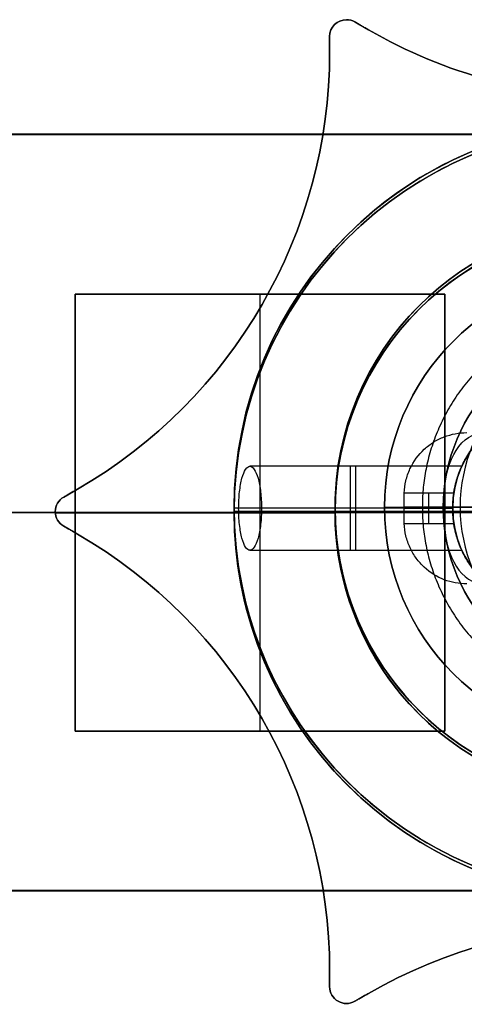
# Model space of a CAD drawing. Header units: millimetres. Extents: x -167 to 42, y -15 to 15.
# Tile 3 of 5: x -18 to -5, y -15 to 15. Entities that reach past the tile are written whole.
import ezdxf

# ---------------------------------------------------------------- set-up
doc = ezdxf.new("R2010")
doc.units = ezdxf.units.MM
doc.layers.add('LUZ', color=7, linetype='Continuous')
doc.layers.add('METAL NEGRO', color=7, linetype='Continuous')

msp = doc.modelspace()

# ---------------------------------------------------------------- linework, layer by layer
at = {"layer": 'LUZ'}
for p, q in [((-7.91, 14.567, 466.75), (-7.5, 14.33, 466.75)), ((-7.705, 14.449, 916.75), (-7.705, 14.449, 16.75)), ((-8.66, 14.134, 466.75), (-8.66, 13.66, 466.75)), ((-8.66, 13.897, 16.75), (-8.66, 13.897, 916.75)), ((-16.571, 0.433, 466.75), (-16.16, 0.67, 466.75)), ((-16.365, 0.551, 916.75), (-16.365, 0.551, 16.75)), ((-16.821, 0, 916.75), (-16.821, 0, 16.75)), ((-16.819, -0.039, 916.75), (-8.5, -0.039, 916.75)), ((-8.5, -0.039, 16.75), (-16.819, -0.039, 16.75)), ((-8.5, 0, 916.75), (-8.5, 0, 16.75)), ((-16.16, -0.67, 466.75), (-16.571, -0.433, 466.75)), ((-16.365, -0.551, 916.75), (-16.365, -0.551, 16.75)), ((-8.66, -13.66, 466.75), (-8.66, -14.134, 466.75)), ((-8.66, -13.897, 16.75), (-8.66, -13.897, 916.75)), ((-7.5, -14.33, 466.75), (-7.91, -14.567, 466.75)), ((-8.16, -14.634, 916.75), (-8.16, -14.634, 16.75)), ((-7.705, -14.449, 916.75), (-7.705, -14.449, 16.75))]:
    msp.add_line(p, q, dxfattribs=at)
at = {"layer": 'LUZ', "extrusion": (0, 0, -1)}
for centre, radius, start, end in [((8.16, 14.134, -916.75), 0.5, 0, 90), ((8.16, 14.134, -466.75), 0.5, 0, 90), ((8.16, 14.134, -16.75), 0.5, 90, 120), ((8.16, 14.134, -466.75), 0.5, 90, 120), ((0, 27.321, -916.75), 15, 270, 300), ((23.66, 13.66, -916.75), 15, 180, 240), ((0, 0, -916.75), 8.5, 270, 90), ((0, 0, -466.75), 8.5, 270, 90), ((16.321, 0, -16.75), 0.5, 300, 60), ((16.321, 0, -466.75), 0.5, 300, 60), ((23.66, -13.66, -916.75), 15, 120, 180), ((0, -27.321, -916.75), 15, 60, 120), ((8.16, -14.134, -16.75), 0.5, 240, 0), ((8.16, -14.134, -466.75), 0.5, 240, 0)]:
    msp.add_arc(centre, radius, start, end, dxfattribs=at)
at = {"layer": 'LUZ'}
for centre, radius, start, end in [((-8.16, 14.134, 16.75), 0.5, 90, 180), ((-8.16, 14.134, 916.75), 0.5, 60, 90), ((0, 27.321, 16.75), 15, 240, 270), ((0, 27.321, 466.75), 15, 240, 270), ((-23.66, 13.66, 16.75), 15, 300, 0), ((-23.66, 13.66, 466.75), 15, 300, 0), ((0, 0, 16.75), 8.5, 90, 270), ((-16.321, 0, 916.75), 0.5, 120, 240), ((-23.66, -13.66, 16.75), 15, 360, 60), ((-23.66, -13.66, 466.75), 15, 0, 60), ((0, -27.321, 16.75), 15, 60, 120), ((0, -27.321, 466.75), 15, 60, 120), ((-8.16, -14.134, 916.75), 0.5, 180, 300)]:
    msp.add_arc(centre, radius, start, end, dxfattribs=at)
for points in [[(-8.16, 14.634, 916.75), (-8.16, 14.634, 16.75)], [(-7.5, 14.33, 916.75), (-7.91, 14.567, 916.75)], [(-7.91, 14.567, 16.75), (-7.5, 14.33, 16.75)], [(-7.91, 14.567, 916.75), (-7.91, 14.567, 16.75)], [(-8.66, 14.134, 16.75), (-8.66, 14.134, 916.75)], [(-8.66, 14.134, 916.75), (-8.66, 13.66, 916.75)], [(-8.66, 13.66, 16.75), (-8.66, 14.134, 16.75)], [(-7.5, 14.33, 916.75), (-7.5, 14.33, 16.75)], [(-8.66, 13.66, 16.75), (-8.66, 13.66, 916.75)], [(-16.16, 0.67, 916.75), (-16.571, 0.433, 916.75)], [(-16.571, 0.433, 16.75), (-16.16, 0.67, 16.75)], [(-16.16, 0.67, 916.75), (-16.16, 0.67, 16.75)], [(-16.571, 0.433, 916.75), (-16.571, 0.433, 16.75)], [(-16.16, -0.67, 16.75), (-16.571, -0.433, 16.75)], [(-16.571, -0.433, 916.75), (-16.16, -0.67, 916.75)], [(-16.571, -0.433, 16.75), (-16.571, -0.433, 916.75)], [(-16.16, -0.67, 16.75), (-16.16, -0.67, 916.75)], [(-8.66, -13.66, 916.75), (-8.66, -14.134, 916.75)], [(-8.66, -14.134, 16.75), (-8.66, -13.66, 16.75)], [(-8.66, -13.66, 916.75), (-8.66, -13.66, 16.75)], [(-8.66, -14.134, 916.75), (-8.66, -14.134, 16.75)], [(-7.5, -14.33, 16.75), (-7.91, -14.567, 16.75)], [(-7.91, -14.567, 916.75), (-7.5, -14.33, 916.75)], [(-7.5, -14.33, 16.75), (-7.5, -14.33, 916.75)], [(-7.91, -14.567, 916.75), (-7.91, -14.567, 16.75)]]:
    msp.add_open_spline(points, degree=1, dxfattribs=at)
at = {"layer": 'METAL NEGRO'}
for p, q in [((-167.029, 11.221, 1241.005), (41.971, 11.221, 1241.005)), ((-16.229, -6.533, 1250), (-16.229, 6.467, 1250)), ((-16.229, 6.467, 1250.003), (-5.229, 6.467, 1250.003)), ((-10.729, -6.533, 1249.747), (-10.729, 6.467, 1249.753)), ((-10.729, 6.467, 1250.253), (-10.729, 6.467, 1249.753)), ((-5.229, 6.467, 1250), (-5.229, -6.533, 1250)), ((-5.707, -0.35, 930.901), (-5.707, 0.55, 930.901)), ((-11.5, 0.1, 916.75), (-11.5, 0.1, 922)), ((-8.5, 0.1, 916.75), (-11.5, 0.1, 916.75)), ((-11.5, 0, 16.75), (-11.5, 0, 11.5)), ((-11.5, 0, 16.75), (-8.5, 0, 16.75)), ((-5, 0.1, 923.75), (-11.366, 0.1, 923.75)), ((-5, 0.1, 926.25), (-10.686, 0.1, 926.25)), ((-8.5, 0.1, 916.75), (-8.5, 0.1, 922)), ((-5, 0.1, 922), (-8.5, 0.1, 922)), ((-8.5, 0, 16.75), (-8.5, 0, 11.5)), ((-8.5, 0, 11.5), (8.5, 0, 11.5)), ((-6.448, 0.1, 931.522), (-5, 0.1, 930.308)), ((-4.267, 0.126, 1231.75), (-5.279, 0.126, 1231.75)), ((-5, 0.1, 930.308), (-5, 0.1, 926.25)), ((-5, 0.1, 923.75), (-5, 0.1, 922)), ((-2.779, 0.133, 1216.75), (-4.779, 0.133, 1216.75)), ((-7.027, -0.024, 1231.75), (-167.029, -0.024, 1231.75)), ((-16.229, -0.033, 1250.25), (-25.229, -0.033, 1250.25)), ((-5.229, -0.033, 1249.75), (-16.229, -0.033, 1249.75)), ((-16.229, -0.033, 1249.75), (-16.229, -0.033, 1250.25)), ((-5.229, -0.033, 1249.75), (-5.229, -0.033, 1250.25)), ((3.771, -0.033, 1250.25), (-5.229, -0.033, 1250.25)), ((-16.229, -6.533, 1249.997), (-5.229, -6.533, 1249.997)), ((-10.729, -6.533, 1249.747), (-10.729, -6.533, 1250.247)), ((-167.029, -11.279, 1240.995), (41.971, -11.279, 1240.995))]:
    msp.add_line(p, q, dxfattribs=at)
at = {"layer": 'METAL NEGRO', "extrusion": (0, 0, -1)}
for centre, radius, start, end in [((0, 0, -16.75), 11.5, 270, 90), ((0, 0.1, -922), 11.5, 0, 90), ((0, 0, -14.125), 11.5, 276.2088, 83.7912), ((0, 0.1, -922), 8.5, 270, 90), ((0, 0, -16.75), 8.5, 270, 90), ((0, 0, -14.125), 8.5, 278.4139, 81.5861), ((2, 0.1, -926.375), 3, 270, 90), ((0, 0.1, -922), 11.5, 270, 0)]:
    msp.add_arc(centre, radius, start, end, dxfattribs=at)
at = {"layer": 'METAL NEGRO'}
for centre, radius, start, end in [((0, 0.1, 916.75), 11.5, 90, 270), ((0, 0.1, 919.375), 11.5, 96.2088, 263.7912), ((0, 0, 11.5), 11.5, 90, 180), ((0, 0.1, 916.75), 8.5, 90, 270), ((0, 0.1, 919.375), 8.5, 98.4136, 261.5868), ((0, 0, 11.5), 8.5, 90, 270), ((-2, 0.1, 922), 3, 90, 270), ((0, 0, 11.5), 11.5, 180, 270)]:
    msp.add_arc(centre, radius, start, end, dxfattribs=at)
at = {"layer": 'METAL NEGRO', "extrusion": (0, 0.000480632, -1)}
for centre, radius, start, end in [((0.029, 0.718, -1231.75), 7, 0, 180), ((0.029, 0.718, -1231.75), 7, 180, 0), ((0.029, 0.718, -1233.25), 5.25, 180, 0)]:
    msp.add_arc(centre, radius, start, end, dxfattribs=at)
at = {"layer": 'METAL NEGRO', "extrusion": (0, -0.000480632, 1)}
for centre, radius, start, end in [((-0.029, 0.718, 1231.75), 7, 0, 180), ((-0.029, 0.718, 1231.75), 5.25, 0, 180), ((-0.029, 0.718, 1232.5), 5.25, 0, 180), ((-0.029, 0.718, 1216.75), 4.75, 0, 180), ((-0.029, 0.718, 1231.75), 7, 180, 0), ((-0.029, 0.718, 1231.75), 5.25, 180, 0), ((-0.029, 0.718, 1232.5), 5.25, 180, 0), ((-0.029, 0.718, 1216.75), 4.75, 180, 0)]:
    msp.add_arc(centre, radius, start, end, dxfattribs=at)
at = {"layer": 'METAL NEGRO', "extrusion": (-9.78343e-16, 0.000480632, -1)}
msp.add_arc((0.029, 0.718, -1233.25), 5.25, 0, 180, dxfattribs=at)
at = {"layer": 'METAL NEGRO', "extrusion": (0.766044, 0, -0.642788)}
msp.add_arc((0.55, 711.243, -602.127), 1.8, 270, 0, dxfattribs=at)
at = {"layer": 'METAL NEGRO', "extrusion": (-1, 0, 0)}
for centre, start, end in [((-0.1, 925, 8.047), 180, 0), ((-0.1, 925, 7.879), 0, 180)]:
    msp.add_arc(centre, 1.25, start, end, dxfattribs=at)
at = {"layer": 'METAL NEGRO', "extrusion": (-0.642788, 4.10795e-11, -0.766044)}
msp.add_arc((-0.1, 592.65, -709.443), 11.06, 90, 92.3318, dxfattribs=at)
at = {"layer": 'METAL NEGRO', "extrusion": (0, -1, 0)}
for start, end in [(171.2471, 180), (124.1028, 158.3112)]:
    msp.add_arc((0, 922, -0.1), 11.5, start, end, dxfattribs=at)
at = {"layer": 'METAL NEGRO', "extrusion": (0, 1, 0)}
msp.add_arc((0, 11.5), 11.5, 270, 360, dxfattribs=at)
at = {"layer": 'METAL NEGRO', "extrusion": (-0.642788, -3.01267e-12, -0.766044)}
msp.add_arc((-0.1, 592.65, -709.443), 11.06, 87.6682, 90, dxfattribs=at)
at = {"layer": 'METAL NEGRO', "extrusion": (-0.766044, 4.54747e-13, 0.642788)}
msp.add_arc((0.35, 711.243, 602.127), 1.8, 270, 0, dxfattribs=at)
at = {"layer": 'METAL NEGRO'}
for points in [[(-167.029, 11.226, 1231.755), (41.971, 11.226, 1231.755)], [(41.971, 11.226, 1231.755), (-167.029, 11.226, 1231.755)], [(-167.029, 11.217, 1250.255), (41.971, 11.217, 1250.255)], [(41.971, 11.217, 1250.255), (-167.029, 11.217, 1250.255)], [(-5.229, 6.467, 1249.753), (-16.229, 6.467, 1249.753)], [(-16.229, 6.467, 1249.753), (-16.229, -6.533, 1249.747)], [(-16.229, -6.533, 1249.747), (-16.229, 6.467, 1249.753)], [(-16.229, 6.467, 1249.753), (-16.229, 6.467, 1250.253)], [(-16.229, 6.467, 1250.253), (-16.229, -6.533, 1250.247)], [(-16.229, 6.467, 1249.753), (-5.229, 6.467, 1249.753)], [(-5.229, 6.467, 1250.253), (-16.229, 6.467, 1250.253)], [(-16.229, 6.467, 1250.253), (-16.229, 6.467, 1249.753)], [(-16.229, -6.533, 1250.247), (-16.229, 6.467, 1250.253)], [(-16.229, 6.467, 1250.253), (-5.229, 6.467, 1250.253)], [(-5.229, -6.533, 1249.747), (-5.229, 6.467, 1249.753)], [(-5.229, 6.467, 1249.753), (-5.229, -6.533, 1249.747)], [(-5.229, -6.533, 1250.247), (-5.229, 6.467, 1250.253)], [(-5.229, 6.467, 1250.253), (-5.229, 6.467, 1249.753)], [(-5.229, 6.467, 1249.753), (-5.229, 6.467, 1250.253)], [(-5.229, 6.467, 1250.253), (-5.229, -6.533, 1250.247)], [(-4.727, 1.35, 925), (-11.031, 1.35, 925)], [(-4.966, 0.55, 930.279), (-6.441, 0.55, 931.516)], [(-7.029, 0.126, 1231.75), (-4.779, 0.133, 1216.75)], [(-5.948, 0.129, 1224.544), (-7.029, 0.126, 1231.75)], [(-4.779, 0.133, 1216.75), (-5.952, 0.129, 1224.573)], [(-5.279, 0.126, 1231.75), (-5.279, 0.125, 1233.25)], [(-6.441, -0.35, 931.516), (-4.966, -0.35, 930.279)], [(-11.031, -1.15, 925), (-4.727, -1.15, 925)], [(-16.229, -6.533, 1249.747), (-5.229, -6.533, 1249.747)], [(-16.229, -6.533, 1250.247), (-16.229, -6.533, 1249.747)], [(-5.229, -6.533, 1249.747), (-16.229, -6.533, 1249.747)], [(-16.229, -6.533, 1249.747), (-16.229, -6.533, 1250.247)], [(-16.229, -6.533, 1250.247), (-5.229, -6.533, 1250.247)], [(-5.229, -6.533, 1250.247), (-16.229, -6.533, 1250.247)], [(-5.229, -6.533, 1249.747), (-5.229, -6.533, 1250.247)], [(-5.229, -6.533, 1250.247), (-5.229, -6.533, 1249.747)], [(41.971, -11.274, 1231.745), (-167.029, -11.274, 1231.745)], [(-167.029, -11.274, 1231.745), (41.971, -11.274, 1231.745)], [(-167.029, -11.283, 1250.245), (41.971, -11.283, 1250.245)], [(41.971, -11.283, 1250.245), (-167.029, -11.283, 1250.245)]]:
    msp.add_open_spline(points, degree=1, dxfattribs=at)
for points in [[(5.846, 0.13, 1224.25), (5.846, 6.005, 1224.253), (-0.029, 6.005, 1224.253), (-5.904, 6.005, 1224.253), (-5.904, 0.13, 1224.25)], [(-5.904, 0.13, 1224.25), (-5.904, -5.745, 1224.247), (-0.029, -5.745, 1224.247), (5.846, -5.745, 1224.247), (5.846, 0.13, 1224.25)]]:
    msp.add_rational_spline(points, [1, 0.707106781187, 1, 0.707106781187, 1], degree=2, knots=[1.570796, 1.570796, 1.570796, 3.141593, 3.141593, 4.712389, 4.712389, 4.712389], dxfattribs=at)
for points, knots in [([(-6.441, 0.55, 931.516), (-6.437, 0.676, 931.513), (-6.42, 0.799, 931.516), (-6.363, 1.04, 931.534), (-6.321, 1.16, 931.549), (-6.166, 1.494, 931.61), (-6.019, 1.694, 931.672), (-5.758, 1.935, 931.785), (-5.663, 2.008, 931.826), (-5.464, 2.131, 931.914), (-5.361, 2.183, 931.959), (-5.146, 2.266, 932.055), (-5.034, 2.298, 932.104), (-4.809, 2.339, 932.204), (-4.696, 2.35, 932.254), (-4.581, 2.35, 932.306)], [0, 0, 0, 0, 0.37557, 0.37557, 0.75114, 0.75114, 1.502279, 1.502279, 1.877849, 1.877849, 2.253419, 2.253419, 2.628989, 2.628989, 3.004559, 3.004559, 3.004559, 3.004559]), ([(-4.966, 0.55, 930.279), (-4.944, 0.697, 930.26), (-4.91, 0.843, 930.256), (-4.823, 1.125, 930.274), (-4.768, 1.265, 930.298), (-4.645, 1.524, 930.373), (-4.574, 1.646, 930.426), (-4.428, 1.866, 930.564), (-4.354, 1.963, 930.647), (-4.283, 2.047, 930.75)], [-1.791233, -1.791233, -1.791233, -1.791233, -1.343424, -1.343424, -0.895616, -0.895616, -0.447808, -0.447808, 0, 0, 0, 0]), ([(-11.366, 0.1, 923.75), (-11.366, 0.268, 923.75), (-11.357, 0.433, 923.784), (-11.323, 0.739, 923.913), (-11.298, 0.878, 924.008), (-11.236, 1.106, 924.241), (-11.199, 1.197, 924.38), (-11.118, 1.319, 924.678), (-11.075, 1.35, 924.84), (-11.031, 1.35, 925)], [0, 0, 0, 0, 0.502799, 0.502799, 1.005599, 1.005599, 1.508398, 1.508398, 2.011198, 2.011198, 2.011198, 2.011198]), ([(-11.031, 1.35, 925), (-10.988, 1.35, 925.161), (-10.944, 1.319, 925.321), (-10.861, 1.197, 925.621), (-10.823, 1.107, 925.758), (-10.758, 0.877, 925.993), (-10.732, 0.739, 926.087), (-10.704, 0.509, 926.184), (-10.698, 0.43, 926.208), (-10.688, 0.268, 926.241), (-10.686, 0.183, 926.25), (-10.686, 0.1, 926.25)], [0, 0, 0, 0, 0.502626, 0.502626, 1.005253, 1.005253, 1.507879, 1.507879, 1.759192, 1.759192, 2.010505, 2.010505, 2.010505, 2.010505]), ([(-4.727, -1.15, 925), (-4.727, -1.15, 924.835), (-4.743, -1.116, 924.669), (-4.795, -0.991, 924.369), (-4.831, -0.899, 924.231), (-4.902, -0.671, 924.003), (-4.936, -0.534, 923.91), (-4.973, -0.306, 923.815), (-4.983, -0.227, 923.791), (-4.997, -0.066, 923.758), (-5, 0.018, 923.75), (-5, 0.266, 923.75), (-4.985, 0.432, 923.784), (-4.937, 0.732, 923.909), (-4.902, 0.87, 924.002), (-4.832, 1.098, 924.23), (-4.796, 1.19, 924.367), (-4.756, 1.285, 924.593), (-4.746, 1.309, 924.673), (-4.731, 1.342, 924.834), (-4.727, 1.35, 924.916), (-4.727, 1.35, 925)], [-3.99497, -3.99497, -3.99497, -3.99497, -3.495599, -3.495599, -2.996228, -2.996228, -2.496857, -2.496857, -2.247171, -2.247171, -1.997485, -1.997485, -1.498114, -1.498114, -0.998743, -0.998743, -0.499371, -0.499371, -0.249686, -0.249686, 0, 0, 0, 0]), ([(-4.727, -1.15, 925), (-4.727, -1.15, 925.165), (-4.743, -1.117, 925.33), (-4.796, -0.99, 925.633), (-4.831, -0.899, 925.769), (-4.885, -0.726, 925.942), (-4.902, -0.664, 925.993), (-4.934, -0.53, 926.083), (-4.949, -0.457, 926.122), (-4.973, -0.306, 926.185), (-4.983, -0.228, 926.209), (-4.996, -0.066, 926.242), (-5, 0.017, 926.25), (-5, 0.265, 926.25), (-4.986, 0.431, 926.216), (-4.937, 0.732, 926.091), (-4.902, 0.869, 925.998), (-4.831, 1.099, 925.769), (-4.796, 1.19, 925.634), (-4.743, 1.317, 925.329), (-4.727, 1.35, 925.167), (-4.727, 1.35, 925)], [0, 0, 0, 0, 0.499448, 0.499448, 0.998895, 0.998895, 1.248619, 1.248619, 1.498343, 1.498343, 1.748066, 1.748066, 1.99779, 1.99779, 2.497238, 2.497238, 2.996685, 2.996685, 3.496133, 3.496133, 3.99558, 3.99558, 3.99558, 3.99558]), ([(-11.031, -1.15, 925), (-11.075, -1.15, 924.84), (-11.119, -1.118, 924.678), (-11.199, -0.997, 924.38), (-11.236, -0.906, 924.241), (-11.298, -0.678, 924.008), (-11.323, -0.539, 923.913), (-11.349, -0.31, 923.816), (-11.355, -0.229, 923.791), (-11.364, -0.067, 923.758), (-11.366, 0.016, 923.75), (-11.366, 0.1, 923.75)], [0, 0, 0, 0, 0.502131, 0.502131, 1.004263, 1.004263, 1.506394, 1.506394, 1.75746, 1.75746, 2.008525, 2.008525, 2.008525, 2.008525]), ([(-10.686, 0.1, 926.25), (-10.686, -0.066, 926.25), (-10.695, -0.233, 926.216), (-10.731, -0.537, 926.088), (-10.758, -0.678, 925.992), (-10.823, -0.907, 925.758), (-10.861, -0.997, 925.62), (-10.944, -1.119, 925.321), (-10.988, -1.15, 925.16), (-11.031, -1.15, 925)], [0, 0, 0, 0, 0.503256, 0.503256, 1.006512, 1.006512, 1.509768, 1.509768, 2.013024, 2.013024, 2.013024, 2.013024]), ([(-4.581, -2.15, 932.306), (-4.811, -2.15, 932.203), (-5.035, -2.109, 932.104), (-5.469, -1.941, 931.911), (-5.668, -1.819, 931.824), (-5.932, -1.574, 931.71), (-6.011, -1.485, 931.676), (-6.153, -1.291, 931.616), (-6.217, -1.185, 931.59), (-6.321, -0.96, 931.549), (-6.362, -0.844, 931.534), (-6.42, -0.602, 931.516), (-6.437, -0.476, 931.513), (-6.441, -0.35, 931.516)], [0, 0, 0, 0, 0.751676, 0.751676, 1.503353, 1.503353, 1.879191, 1.879191, 2.255029, 2.255029, 2.630868, 2.630868, 3.006706, 3.006706, 3.006706, 3.006706]), ([(-4.283, -1.847, 930.75), (-4.354, -1.763, 930.647), (-4.429, -1.666, 930.563), (-4.575, -1.445, 930.426), (-4.645, -1.323, 930.373), (-4.768, -1.064, 930.298), (-4.823, -0.925, 930.274), (-4.911, -0.642, 930.256), (-4.944, -0.497, 930.26), (-4.966, -0.35, 930.279)], [-1.791242, -1.791242, -1.791242, -1.791242, -1.343432, -1.343432, -0.895621, -0.895621, -0.447811, -0.447811, 0, 0, 0, 0])]:
    msp.add_open_spline(points, degree=3, knots=knots, dxfattribs=at)
for points, weights, degree in [([(-4.966, -0.35, 930.279), (-5.011, -0.051, 930.317), (-5.011, 0.251, 930.317), (-4.966, 0.55, 930.279)], [1, 0.99245733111, 0.99245733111, 1], 3), ([(-11.366, 0.1, 923.75), (-11.5, 0.1, 922.88), (-11.5, 0.1, 922)], [0.944993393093, 0.969273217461, 1], 2), ([(0, 0), (-11.5, 0), (-11.5, 0, 11.5)], [1, 0.707106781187, 1], 2)]:
    msp.add_rational_spline(points, weights, degree=degree, dxfattribs=at)

doc.saveas('drawing.dxf')
